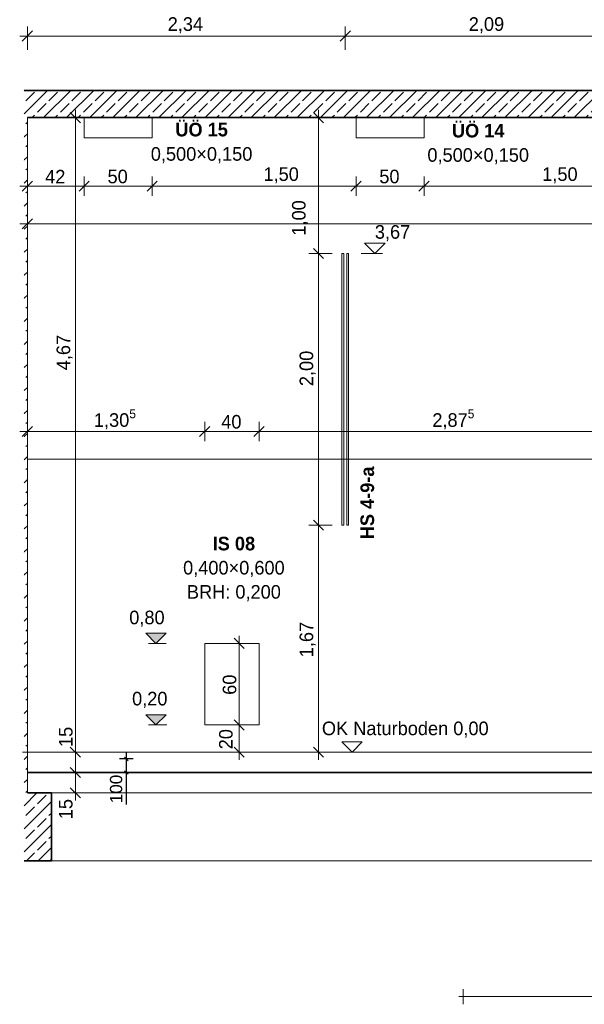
# Model space of a CAD drawing. Extents: x -22247 to 536407, y -187892 to 17509.
# Tile 63 of 75: x 510216 to 514369, y -186832 to -179585. Entities that reach past the tile are written whole.
import ezdxf
from ezdxf.lldxf.tags import DXFTag

# ---------------------------------------------------------------- set-up
doc = ezdxf.new("R2010")
doc.units = 0
doc.header["$LTSCALE"] = 50
doc.layers.get('0').update_dxf_attribs({"lineweight": 25})
for name, color, linetype, lineweight in [('01 Bemaßung einbauteile', 7, 'Continuous', 25), ('01AFU Allgemein Bemaßung', 7, 'Continuous', 25), ('20 Außenwände', 7, 'Continuous', 25), ('20 Bodenplatte', 7, 'Continuous', 25), ('20 Dach Stb-Decke', 7, 'Continuous', 25), ('20 Einbauteile - Halfenschienen', 7, 'Continuous', 25), ('20 Fenster Texte', 7, 'Continuous', 25), ('20 Fundament', 7, 'Continuous', 25), ('20 Innenwände', 7, 'Continuous', 25), ('H_Mass', 7, 'Continuous', 25)]:
    doc.layers.add(name, color=color, linetype=linetype, lineweight=lineweight)
doc.styles.add('ERSTELLTER_STIL_2', font='GOTHIC.TTF')
doc.styles.add('ERSTELLTER_STIL_3', font='txt')
doc.styles.get("Standard").update_dxf_attribs({"font": 'txt.shx'})
tags = doc.linetypes.add('Strichlinie weit', pattern=[0.529167, 0.3175, -0.211667]).pattern_tags.tags
tags[6:7] = [DXFTag(74, 4), DXFTag(75, 0), DXFTag(340, '0'), DXFTag(46, 1.0), DXFTag(50, 0.0), DXFTag(44, 0.0), DXFTag(45, 0.0)]
tags[4:5] = [DXFTag(74, 4), DXFTag(75, 0), DXFTag(340, '0'), DXFTag(46, 1.0), DXFTag(50, 0.0), DXFTag(44, 0.0), DXFTag(45, 0.0)]
tags = doc.linetypes.add('Strichlinie_ eng', pattern=[0.46, 0.3, -0.16]).pattern_tags.tags
tags[6:7] = [DXFTag(74, 4), DXFTag(75, 0), DXFTag(340, '0'), DXFTag(46, 1.0), DXFTag(50, 0.0), DXFTag(44, 0.0), DXFTag(45, 0.0)]
tags[4:5] = [DXFTag(74, 4), DXFTag(75, 0), DXFTag(340, '0'), DXFTag(46, 1.0), DXFTag(50, 0.0), DXFTag(44, 0.0), DXFTag(45, 0.0)]
tags = doc.linetypes.add('Untersicht', pattern=[0.4, 0.3, -0.1]).pattern_tags.tags
tags[6:7] = [DXFTag(74, 4), DXFTag(75, 0), DXFTag(340, '0'), DXFTag(46, 1.0), DXFTag(50, 0.0), DXFTag(44, 0.0), DXFTag(45, 0.0)]
tags[4:5] = [DXFTag(74, 4), DXFTag(75, 0), DXFTag(340, '0'), DXFTag(46, 1.0), DXFTag(50, 0.0), DXFTag(44, 0.0), DXFTag(45, 0.0)]
tags = doc.linetypes.add('Wipeout_Contour', pattern=[1, 0, -1]).pattern_tags.tags
tags[6:7] = [DXFTag(74, 4), DXFTag(75, 0), DXFTag(340, '0'), DXFTag(46, 1.0), DXFTag(50, 0.0), DXFTag(44, 0.0), DXFTag(45, 0.0)]
tags[4:5] = [DXFTag(74, 4), DXFTag(75, 0), DXFTag(340, '0'), DXFTag(46, 1.0), DXFTag(50, 0.0), DXFTag(44, 0.0), DXFTag(45, 0.0)]
pattern_1 = [(45, (527274.14, -184975.84), (-84.8528, 84.8528), []), (45, (527231.71, -184933.41), (-84.8528, 84.8528), [90, -30])]

# ---------------------------------------------------------------- blocks, each defined once
blk = doc.blocks.new('Verdeckungsfläche_A06WTX6H1A', base_point=(515.1939, -186.7773))
at = {"color": 254, "linetype": 'Wipeout_Contour', "lineweight": 0, "ltscale": 0.626207, "true_color": 0xd6d6d6}
for p, q in [((515.5106, -186.6344), (515.1939, -186.6344)), ((515.1939, -186.6344), (515.1939, -186.7773)), ((515.5106, -186.7773), (515.5106, -186.6344)), ((515.1939, -186.7773), (515.5106, -186.7773))]:
    blk.add_line(p, q, dxfattribs=at)
blk = doc.blocks.new('-D382')
at = {"layer": '01AFU Allgemein Bemaßung', "color": 1, "linetype": 'Continuous', "lineweight": 18, "ltscale": 0.00105, "true_color": 0xf50000}
for p, q in [((513.4773, -186.8321), (513.4773, -186.7196)), ((517.2273, -186.8321), (517.2273, -186.7196)), ((513.4473, -186.7758), (513.4773, -186.7758)), ((513.4773, -186.7758), (517.2273, -186.7758)), ((517.2273, -186.7758), (517.2573, -186.7758))]:
    blk.add_line(p, q, dxfattribs=at)
at = {"layer": '01AFU Allgemein Bemaßung', "color": 254, "linetype": 'Wipeout_Contour', "lineweight": 0, "ltscale": 0.626207, "true_color": 0xd6d6d6}
blk.add_blockref('Verdeckungsfläche_A06WTX6H1A', (515.1939, -186.7773), dxfattribs=at)
at = {"layer": '01AFU Allgemein Bemaßung', "color": 1, "lineweight": 18, "ltscale": 0.00105, "true_color": 0xf50000, "insert": (515.2154, -186.7558), "char_height": 0.1, "attachment_point": 7, "style": 'ERSTELLTER_STIL_2'}
blk.add_mtext('\\A1;{\\pql;\\fCentury Gothic|b0|i0|c0|p0;\\W1.000000;3,75}', dxfattribs=at)
blk = doc.blocks.new('-D384')
at = {"layer": '01AFU Allgemein Bemaßung', "color": 7, "linetype": 'Continuous', "lineweight": 13, "ltscale": 0.00028561}
for p, q in [((510.2725, -182.6862), (510.2725, -182.5455)), ((511.577, -182.6862), (511.577, -182.5455)), ((510.2162, -182.6158), (510.2725, -182.6158)), ((510.31, -182.5783), (510.235, -182.6533)), ((510.2725, -182.6158), (511.577, -182.6158)), ((511.6145, -182.5783), (511.5395, -182.6533))]:
    blk.add_line(p, q, dxfattribs=at)
at = {"layer": '01AFU Allgemein Bemaßung', "color": 7, "lineweight": 13, "ltscale": 0.00028561, "insert": (510.762, -182.611), "char_height": 0.1, "attachment_point": 7, "style": 'ERSTELLTER_STIL_2'}
blk.add_mtext('\\A1;{\\pql;\\fCentury Gothic|b0|i0|c0|p0;\\W1.000000;1,30\\fCentury Gothic|b0|i0|c0|p0;\\W1.000000;\\A1{\\H.66x;\\S5^  ;}}', dxfattribs=at)
blk = doc.blocks.new('-D385')
at = {"layer": '01AFU Allgemein Bemaßung', "color": 7, "linetype": 'Continuous', "lineweight": 13, "ltscale": 0.00028561}
for p, q in [((511.577, -182.6862), (511.577, -182.5455)), ((511.977, -182.6862), (511.977, -182.5455)), ((511.6145, -182.5783), (511.5395, -182.6533)), ((511.577, -182.6158), (511.977, -182.6158)), ((512.0145, -182.5783), (511.9395, -182.6533))]:
    blk.add_line(p, q, dxfattribs=at)
at = {"layer": '01AFU Allgemein Bemaßung', "color": 7, "lineweight": 13, "ltscale": 0.00028561, "insert": (511.6988, -182.5958), "char_height": 0.1, "attachment_point": 7, "style": 'ERSTELLTER_STIL_2'}
blk.add_mtext('\\A1;{\\pql;\\fCentury Gothic|b0|i0|c0|p0;\\W1.000000;40}', dxfattribs=at)
blk = doc.blocks.new('-D386')
at = {"layer": '01AFU Allgemein Bemaßung', "color": 7, "linetype": 'Continuous', "lineweight": 13, "ltscale": 0.00028561}
for p, q in [((511.977, -182.6862), (511.977, -182.5455)), ((514.8518, -182.6862), (514.8518, -182.5455)), ((512.0145, -182.5783), (511.9395, -182.6533)), ((511.977, -182.6158), (514.8518, -182.6158)), ((514.8893, -182.5783), (514.8143, -182.6533))]:
    blk.add_line(p, q, dxfattribs=at)
at = {"layer": '01AFU Allgemein Bemaßung', "color": 7, "lineweight": 13, "ltscale": 0.00028561, "insert": (513.2517, -182.611), "char_height": 0.1, "attachment_point": 7, "style": 'ERSTELLTER_STIL_2'}
blk.add_mtext('\\A1;{\\pql;\\fCentury Gothic|b0|i0|c0|p0;\\W1.000000;2,87\\fCentury Gothic|b0|i0|c0|p0;\\W1.000000;\\A1{\\H.66x;\\S5^  ;}}', dxfattribs=at)
blk = doc.blocks.new('-D391')
at = {"layer": '01AFU Allgemein Bemaßung', "color": 7, "linetype": 'Continuous', "lineweight": 13, "ltscale": 0.00028561}
for p, q in [((510.2162, -180.8104), (510.2725, -180.8104)), ((510.31, -180.7729), (510.235, -180.8479)), ((510.2725, -180.8807), (510.2725, -180.7401)), ((510.2725, -180.8104), (510.6907, -180.8104)), ((510.7282, -180.7729), (510.6532, -180.8479)), ((510.6907, -180.8807), (510.6907, -180.7401))]:
    blk.add_line(p, q, dxfattribs=at)
at = {"layer": '01AFU Allgemein Bemaßung', "color": 7, "lineweight": 13, "ltscale": 0.00028561, "insert": (510.4033, -180.7904), "char_height": 0.1, "attachment_point": 7, "style": 'ERSTELLTER_STIL_2'}
blk.add_mtext('\\A1;{\\pql;\\fCentury Gothic|b0|i0|c0|p0;\\W1.000000;42}', dxfattribs=at)
blk = doc.blocks.new('-D392')
at = {"layer": '01AFU Allgemein Bemaßung', "color": 7, "linetype": 'Continuous', "lineweight": 13, "ltscale": 0.00028561}
for p, q in [((510.7282, -180.7729), (510.6532, -180.8479)), ((510.6907, -180.8807), (510.6907, -180.7401)), ((510.6907, -180.8104), (511.1907, -180.8104)), ((511.2282, -180.7729), (511.1532, -180.8479)), ((511.1907, -180.8807), (511.1907, -180.7401))]:
    blk.add_line(p, q, dxfattribs=at)
at = {"layer": '01AFU Allgemein Bemaßung', "color": 7, "lineweight": 13, "ltscale": 0.00028561, "insert": (510.8625, -180.7904), "char_height": 0.1, "attachment_point": 7, "style": 'ERSTELLTER_STIL_2'}
blk.add_mtext('\\A1;{\\pql;\\fCentury Gothic|b0|i0|c0|p0;\\W1.000000;50}', dxfattribs=at)
blk = doc.blocks.new('-D393')
at = {"layer": '01AFU Allgemein Bemaßung', "color": 7, "linetype": 'Continuous', "lineweight": 13, "ltscale": 0.00028561}
for p, q in [((511.2282, -180.7729), (511.1532, -180.8479)), ((511.1907, -180.8807), (511.1907, -180.7401)), ((511.1907, -180.8104), (512.6907, -180.8104)), ((512.7282, -180.7729), (512.6532, -180.8479)), ((512.6907, -180.8807), (512.6907, -180.7401))]:
    blk.add_line(p, q, dxfattribs=at)
at = {"layer": '01AFU Allgemein Bemaßung', "color": 7, "lineweight": 13, "ltscale": 0.00028561, "insert": (512.0094, -180.7904), "char_height": 0.1, "attachment_point": 7, "style": 'ERSTELLTER_STIL_2'}
blk.add_mtext('\\A1;{\\pql;\\fCentury Gothic|b0|i0|c0|p0;\\W1.000000;1,50}', dxfattribs=at)
blk = doc.blocks.new('-D394')
at = {"layer": '01AFU Allgemein Bemaßung', "color": 7, "linetype": 'Continuous', "lineweight": 13, "ltscale": 0.00028561}
for p, q in [((512.7282, -180.7729), (512.6532, -180.8479)), ((512.6907, -180.8807), (512.6907, -180.7401)), ((512.6907, -180.8104), (513.1907, -180.8104)), ((513.2282, -180.7729), (513.1532, -180.8479)), ((513.1907, -180.8807), (513.1907, -180.7401))]:
    blk.add_line(p, q, dxfattribs=at)
at = {"layer": '01AFU Allgemein Bemaßung', "color": 7, "lineweight": 13, "ltscale": 0.00028561, "insert": (512.8616, -180.7904), "char_height": 0.1, "attachment_point": 7, "style": 'ERSTELLTER_STIL_2'}
blk.add_mtext('\\A1;{\\pql;\\fCentury Gothic|b0|i0|c0|p0;\\W1.000000;50}', dxfattribs=at)
blk = doc.blocks.new('-D395')
at = {"layer": '01AFU Allgemein Bemaßung', "color": 7, "linetype": 'Continuous', "lineweight": 13, "ltscale": 0.00028561}
for p, q in [((513.2282, -180.7729), (513.1532, -180.8479)), ((513.1907, -180.8807), (513.1907, -180.7401))]:
    blk.add_line(p, q, dxfattribs=at)
blk = doc.blocks.new('-D396')
at = {"layer": '01AFU Allgemein Bemaßung', "color": 7, "linetype": 'Continuous', "lineweight": 13, "ltscale": 0.00028561}
for p, q in [((513.2282, -180.7729), (513.1532, -180.8479)), ((513.1907, -180.8807), (513.1907, -180.7401)), ((513.1907, -180.8104), (514.6907, -180.8104)), ((514.7282, -180.7729), (514.6532, -180.8479)), ((514.6907, -180.8807), (514.6907, -180.7401))]:
    blk.add_line(p, q, dxfattribs=at)
at = {"layer": '01AFU Allgemein Bemaßung', "color": 7, "lineweight": 13, "ltscale": 0.00028561, "insert": (514.06, -180.7904), "char_height": 0.1, "attachment_point": 7, "style": 'ERSTELLTER_STIL_2'}
blk.add_mtext('\\A1;{\\pql;\\fCentury Gothic|b0|i0|c0|p0;\\W1.000000;1,50}', dxfattribs=at)
blk = doc.blocks.new('-D404')
at = {"layer": '01 Bemaßung einbauteile', "color": 200, "linetype": 'Continuous', "lineweight": 18, "ltscale": 0.00105, "true_color": 0xd600ff}
for p, q in [((510.2725, -179.8058), (510.2725, -179.6355)), ((512.6111, -179.8058), (512.6111, -179.6355)), ((510.2162, -179.7058), (510.2725, -179.7058)), ((510.31, -179.6683), (510.235, -179.7433)), ((510.2725, -179.7058), (512.6111, -179.7058)), ((512.6486, -179.6683), (512.5736, -179.7433))]:
    blk.add_line(p, q, dxfattribs=at)
at = {"layer": '01 Bemaßung einbauteile', "color": 200, "lineweight": 18, "ltscale": 0.00105, "true_color": 0xd600ff, "insert": (511.3049, -179.6858), "char_height": 0.1, "attachment_point": 7, "style": 'ERSTELLTER_STIL_2'}
blk.add_mtext('\\A1;{\\pql;\\fCentury Gothic|b0|i0|c0|p0;\\W1.000000;2,34}', dxfattribs=at)
blk = doc.blocks.new('-D405')
at = {"layer": '01 Bemaßung einbauteile', "color": 200, "linetype": 'Continuous', "lineweight": 18, "ltscale": 0.00105, "true_color": 0xd600ff}
for p, q in [((512.6111, -179.8058), (512.6111, -179.6355)), ((514.7018, -179.8058), (514.7018, -179.6355)), ((512.6486, -179.6683), (512.5736, -179.7433)), ((512.6111, -179.7058), (514.7018, -179.7058)), ((514.7393, -179.6683), (514.6643, -179.7433))]:
    blk.add_line(p, q, dxfattribs=at)
at = {"layer": '01 Bemaßung einbauteile', "color": 200, "lineweight": 18, "ltscale": 0.00105, "true_color": 0xd600ff, "insert": (513.5196, -179.6858), "char_height": 0.1, "attachment_point": 7, "style": 'ERSTELLTER_STIL_2'}
blk.add_mtext('\\A1;{\\pql;\\fCentury Gothic|b0|i0|c0|p0;\\W1.000000;2,09}', dxfattribs=at)
blk = doc.blocks.new('-D410')
at = {"layer": '01AFU Allgemein Bemaßung', "color": 7, "linetype": 'Continuous', "lineweight": 13, "ltscale": 0.00028561}
for p, q in [((510.2725, -181.1878), (510.2725, -181.0175)), ((519.6024, -181.1581), (519.6024, -180.9878)), ((510.2162, -181.0878), (510.2725, -181.0878)), ((510.31, -181.0503), (510.235, -181.1253)), ((510.2725, -181.0878), (519.6024, -181.0878)), ((519.5649, -181.1253), (519.6399, -181.0503)), ((519.6024, -181.0878), (519.6586, -181.0878))]:
    blk.add_line(p, q, dxfattribs=at)
at = {"layer": '01AFU Allgemein Bemaßung', "color": 7, "lineweight": 13, "ltscale": 0.00028561, "insert": (514.8005, -181.0678), "char_height": 0.1, "attachment_point": 7, "style": 'ERSTELLTER_STIL_2'}
blk.add_mtext('\\A1;{\\pql;\\fCentury Gothic|b0|i0|c0|p0;\\W1.000000;9,33}', dxfattribs=at)
blk = doc.blocks.new('-D414')
at = {"layer": '01 Bemaßung einbauteile', "color": 200, "linetype": 'Continuous', "lineweight": 18, "ltscale": 0.00105, "true_color": 0xd600ff}
for p, q in [((512.3762, -183.2683), (512.4512, -183.3433)), ((512.5137, -183.3058), (512.3434, -183.3058)), ((512.4137, -184.9758), (512.4137, -183.3058)), ((512.3762, -184.9383), (512.4512, -185.0133)), ((512.484, -184.9758), (512.3137, -184.9758)), ((512.4137, -185.0321), (512.4137, -184.9758))]:
    blk.add_line(p, q, dxfattribs=at)
at = {"layer": '01 Bemaßung einbauteile', "color": 200, "lineweight": 18, "ltscale": 0.00105, "true_color": 0xd600ff, "insert": (512.3937, -184.2777), "char_height": 0.1, "attachment_point": 7, "rotation": 90, "style": 'ERSTELLTER_STIL_2'}
blk.add_mtext('\\A1;{\\pql;\\fCentury Gothic|b0|i0|c0|p0;\\W1.000000;1,67}', dxfattribs=at)
blk = doc.blocks.new('-D415')
at = {"layer": '01 Bemaßung einbauteile', "color": 200, "linetype": 'Continuous', "lineweight": 18, "ltscale": 0.00105, "true_color": 0xd600ff}
for p, q in [((512.5137, -181.3058), (512.3434, -181.3058)), ((512.3762, -181.2683), (512.4512, -181.3433)), ((512.4137, -183.3058), (512.4137, -181.3058)), ((512.3762, -183.2683), (512.4512, -183.3433)), ((512.5137, -183.3058), (512.3434, -183.3058))]:
    blk.add_line(p, q, dxfattribs=at)
at = {"layer": '01 Bemaßung einbauteile', "color": 200, "lineweight": 18, "ltscale": 0.00105, "true_color": 0xd600ff, "insert": (512.3937, -182.2819), "char_height": 0.1, "attachment_point": 7, "rotation": 90, "style": 'ERSTELLTER_STIL_2'}
blk.add_mtext('\\A1;{\\pql;\\fCentury Gothic|b0|i0|c0|p0;\\W1.000000;2,00}', dxfattribs=at)
blk = doc.blocks.new('-D416')
at = {"layer": '01 Bemaßung einbauteile', "color": 200, "linetype": 'Continuous', "lineweight": 18, "ltscale": 0.00105, "true_color": 0xd600ff}
for p, q in [((512.4512, -180.3433), (512.3762, -180.2683)), ((512.4137, -180.3058), (512.4137, -180.2496)), ((512.484, -180.3058), (512.3137, -180.3058)), ((512.4137, -181.3058), (512.4137, -180.3058)), ((512.5137, -181.3058), (512.3434, -181.3058)), ((512.3762, -181.2683), (512.4512, -181.3433))]:
    blk.add_line(p, q, dxfattribs=at)
at = {"layer": '01 Bemaßung einbauteile', "color": 200, "lineweight": 18, "ltscale": 0.00105, "true_color": 0xd600ff, "insert": (512.3379, -181.1742), "char_height": 0.1, "attachment_point": 7, "rotation": 90, "style": 'ERSTELLTER_STIL_2'}
blk.add_mtext('\\A1;{\\pql;\\fCentury Gothic|b0|i0|c0|p0;\\W1.000000;1,00}', dxfattribs=at)
blk = doc.blocks.new('-D423')
at = {"layer": '01AFU Allgemein Bemaßung', "color": 7, "linetype": 'Continuous', "lineweight": 13, "ltscale": 0.00028561}
for p, q in [((511.9011, -184.7758), (511.7605, -184.7758)), ((511.7933, -184.7383), (511.8683, -184.8133)), ((511.8308, -184.9758), (511.8308, -184.7758)), ((511.7933, -184.9383), (511.8683, -185.0133)), ((511.9011, -184.9758), (511.7605, -184.9758)), ((511.8308, -185.0321), (511.8308, -184.9758))]:
    blk.add_line(p, q, dxfattribs=at)
at = {"layer": '01AFU Allgemein Bemaßung', "color": 7, "lineweight": 13, "ltscale": 0.00028561, "insert": (511.784, -184.9553), "char_height": 0.1, "attachment_point": 7, "rotation": 90, "style": 'ERSTELLTER_STIL_2'}
blk.add_mtext('\\A1;{\\pql;\\fCentury Gothic|b0|i0|c0|p0;\\W1.000000;20}', dxfattribs=at)
blk = doc.blocks.new('-D424')
at = {"layer": '01AFU Allgemein Bemaßung', "color": 7, "linetype": 'Continuous', "lineweight": 13, "ltscale": 0.00028561}
for p, q in [((511.8683, -184.2133), (511.7933, -184.1383)), ((511.9011, -184.1758), (511.7605, -184.1758)), ((511.8308, -184.7758), (511.8308, -184.1758)), ((511.9011, -184.7758), (511.7605, -184.7758)), ((511.7933, -184.7383), (511.8683, -184.8133))]:
    blk.add_line(p, q, dxfattribs=at)
at = {"layer": '01AFU Allgemein Bemaßung', "color": 7, "lineweight": 13, "ltscale": 0.00028561, "insert": (511.8108, -184.5541), "char_height": 0.1, "attachment_point": 7, "rotation": 90, "style": 'ERSTELLTER_STIL_2'}
blk.add_mtext('\\A1;{\\pql;\\fCentury Gothic|b0|i0|c0|p0;\\W1.000000;60}', dxfattribs=at)
blk = doc.blocks.new('-D425')
at = {"layer": '01AFU Allgemein Bemaßung', "color": 7, "linetype": 'Continuous', "lineweight": 13, "ltscale": 0.00028561}
for p, q in [((511.8683, -184.2133), (511.7933, -184.1383)), ((511.8308, -184.1758), (511.8308, -184.1196)), ((511.9011, -184.1758), (511.7605, -184.1758))]:
    blk.add_line(p, q, dxfattribs=at)
blk = doc.blocks.new('-D426')
at = {"layer": '01AFU Allgemein Bemaßung', "color": 7, "linetype": 'Continuous', "lineweight": 13, "ltscale": 0.00028561}
for p, q in [((510.7261, -185.1258), (510.5557, -185.1258)), ((510.5886, -185.0883), (510.6636, -185.1633)), ((510.6261, -185.2758), (510.6261, -185.1258)), ((510.7261, -185.2758), (510.5557, -185.2758)), ((510.5886, -185.2383), (510.6636, -185.3133)), ((510.6261, -185.3321), (510.6261, -185.2758))]:
    blk.add_line(p, q, dxfattribs=at)
at = {"layer": '01AFU Allgemein Bemaßung', "color": 7, "lineweight": 13, "ltscale": 0.00028561, "insert": (510.6061, -185.4698), "char_height": 0.1, "attachment_point": 7, "rotation": 90, "style": 'ERSTELLTER_STIL_2'}
blk.add_mtext('\\A1;{\\pql;\\fCentury Gothic|b0|i0|c0|p0;\\W1.000000;15}', dxfattribs=at)
blk = doc.blocks.new('-D427')
at = {"layer": '01AFU Allgemein Bemaßung', "color": 7, "linetype": 'Continuous', "lineweight": 13, "ltscale": 0.00028561}
for p, q in [((510.5886, -184.9383), (510.6636, -185.0133)), ((510.6964, -184.9758), (510.5261, -184.9758)), ((510.6261, -185.1258), (510.6261, -184.9758)), ((510.7261, -185.1258), (510.5557, -185.1258)), ((510.5886, -185.0883), (510.6636, -185.1633))]:
    blk.add_line(p, q, dxfattribs=at)
blk = doc.blocks.new('-D428')
at = {"layer": '01AFU Allgemein Bemaßung', "color": 7, "linetype": 'Continuous', "lineweight": 13, "ltscale": 0.00028561}
for p, q in [((510.6636, -180.3433), (510.5886, -180.2683)), ((510.6261, -180.3058), (510.6261, -180.2496)), ((510.6964, -180.3058), (510.5261, -180.3058)), ((510.6261, -184.9758), (510.6261, -180.3058)), ((510.5886, -184.9383), (510.6636, -185.0133)), ((510.6964, -184.9758), (510.5261, -184.9758))]:
    blk.add_line(p, q, dxfattribs=at)
at = {"layer": '01AFU Allgemein Bemaßung', "color": 7, "lineweight": 13, "ltscale": 0.00028561, "char_height": 0.1, "attachment_point": 7, "rotation": 90, "style": 'ERSTELLTER_STIL_2'}
for s, insert in [('\\A1;{\\pql;\\fCentury Gothic|b0|i0|c0|p0;\\W1.000000;4,67}', (510.6061, -182.1654)), ('\\A1;{\\pql;\\fCentury Gothic|b0|i0|c0|p0;\\W1.000000;15}', (510.6061, -184.9383))]:
    blk.add_mtext(s, dxfattribs=dict(at, insert=insert))
blk = doc.blocks.new('Maß_A06WTXE21A', base_point=(510880, -185362.1))
at = {"ltscale": 0.003906}
for p, q in [((510986.7, -185012.6), (511013.3, -185039.1)), ((511000, -184972.8), (511000, -185362.1)), ((511050, -185025.8), (510950, -185025.8)), ((511050, -185125.8), (510950, -185125.8)), ((510986.7, -185112.6), (511013.3, -185139.1))]:
    blk.add_line(p, q, dxfattribs=at)
at = {"ltscale": 0.003906, "insert": (510880, -185352.3), "char_height": 90, "attachment_point": 1, "rotation": 90}
blk.add_mtext('{\\fArial;100}', dxfattribs=at)

msp = doc.modelspace()

# ---------------------------------------------------------------- hatches: boundary and pattern name
at = {"layer": '01AFU Allgemein Bemaßung', "linetype": 'Continuous', "lineweight": 13, "ltscale": 0.00028561}
for points in [[(511218.8, -184175.8), (511293.8, -184100.8), (511143.8, -184100.8)], [(511218.8, -184775.8), (511293.8, -184700.8), (511143.8, -184700.8)]]:
    msp.add_hatch(color=7, dxfattribs=at).paths.add_polyline_path(points)
at = {"layer": '20 Außenwände', "linetype": 'Continuous', "lineweight": 13, "ltscale": 0.00028561, "true_color": 0x000100}
h = msp.add_hatch(dxfattribs=at)
h.set_pattern_fill('Beton_Stahlbeton_0012', color=98, scale=1000, style=0, pattern_type=2)
h.set_pattern_definition(pattern_1)
h.paths.add_polyline_path([(510252, -185125.8), (510252, -180305.8), (510248.7, -180305.8), (510248.7, -185125.8)])
h = msp.add_hatch(dxfattribs=at)
h.set_pattern_fill('Beton_Stahlbeton_0012', color=98, scale=1000, style=0, pattern_type=2)
h.set_pattern_definition(pattern_1)
h.paths.add_polyline_path([(510248.7, -185275.8), (510272.5, -185275.8), (510272.5, -180305.8), (510252, -180305.8), (510252, -185125.8), (510248.7, -185125.8)])
at = {"layer": '20 Dach Stb-Decke', "linetype": 'Continuous', "lineweight": 13, "ltscale": 0.00028561, "true_color": 0x000100}
h = msp.add_hatch(dxfattribs=at)
h.set_pattern_fill('Beton_Stahlbeton_0012', color=98, scale=1000, style=0, pattern_type=2)
h.set_pattern_definition(pattern_1)
h.paths.add_polyline_path([(510248.7, -180305.8), (519627.2, -180305.8), (519627.2, -180105.8), (510248.7, -180105.8)])
at = {"layer": '20 Fundament', "linetype": 'Continuous', "lineweight": 13, "ltscale": 0.00028561, "true_color": 0x000100}
h = msp.add_hatch(dxfattribs=at)
h.set_pattern_fill('Beton_Stahlbeton_0012', color=98, scale=1000, style=0, pattern_type=2)
h.set_pattern_definition(pattern_1)
h.paths.add_polyline_path([(510248.7, -185775.8), (510427.1, -185775.8), (510427.1, -185275.8), (510248.7, -185275.8)])
h = msp.add_hatch(dxfattribs=at)
h.set_pattern_fill('Beton_Stahlbeton_0012', color=98, scale=1000, style=0, pattern_type=2)
h.set_pattern_definition(pattern_1)
h.paths.add_polyline_path([(510449.2, -185275.8), (510427.1, -185275.8), (510427.1, -185775.8), (510449.2, -185775.8)])

# ---------------------------------------------------------------- linework, layer by layer
at = {"color": 1, "linetype": 'Strichlinie_ eng', "lineweight": 18, "ltscale": 0.00026244, "true_color": 0xf50000}
msp.add_line((519627.2, -182818.6), (510272.5, -182818.6), dxfattribs=at)
at = {"layer": '01 Bemaßung einbauteile', "color": 200, "linetype": 'Continuous', "lineweight": 18, "ltscale": 0.00105, "true_color": 0xd600ff}
for p, q in [((512828.8, -181305.8), (512753.8, -181230.8)), ((512753.8, -181230.8), (512903.8, -181230.8)), ((512903.8, -181230.8), (512828.8, -181305.8)), ((512828.8, -181305.8), (512728.8, -181305.8)), ((512828.8, -181305.8), (512885.1, -181305.8))]:
    msp.add_line(p, q, dxfattribs=at)
at = {"layer": '01AFU Allgemein Bemaßung', "color": 7, "linetype": 'Continuous', "lineweight": 13, "ltscale": 0.00028561}
for p, q in [((511218.8, -184175.8), (511143.8, -184100.8)), ((511143.8, -184100.8), (511293.8, -184100.8)), ((511293.8, -184100.8), (511218.8, -184175.8)), ((511218.8, -184175.8), (511162.5, -184175.8)), ((511218.8, -184175.8), (511294.2, -184175.8)), ((511218.8, -184775.8), (511143.8, -184700.8)), ((511143.8, -184700.8), (511293.8, -184700.8)), ((511293.8, -184700.8), (511218.8, -184775.8)), ((511218.8, -184775.8), (511162.5, -184775.8)), ((511218.8, -184775.8), (511297.5, -184775.8)), ((512661, -184975.8), (512586, -184900.8)), ((512586, -184900.8), (512736, -184900.8)), ((512736, -184900.8), (512661, -184975.8)), ((512661, -184975.8), (512561, -184975.8)), ((512661, -184975.8), (512717.2, -184975.8))]:
    msp.add_line(p, q, dxfattribs=at)
at = {"layer": '20 Außenwände', "color": 7, "linetype": 'Continuous', "lineweight": 18, "ltscale": 0.00105}
msp.add_line((510272.5, -180305.8), (510272.5, -185275.8), dxfattribs=at)
at = {"layer": '20 Bodenplatte', "color": 7, "linetype": 'Continuous', "lineweight": 35, "ltscale": 0.015006}
msp.add_line((510272.5, -185125.8), (519477.4, -185125.8), dxfattribs=at)
at = {"layer": '20 Dach Stb-Decke', "color": 7, "linetype": 'Continuous', "lineweight": 35, "ltscale": 0.015006}
for p, q in [((510272.5, -180105.8), (510248.7, -180105.8)), ((519627.2, -180105.8), (510272.5, -180105.8)), ((519602.4, -180305.8), (510272.5, -180305.8))]:
    msp.add_line(p, q, dxfattribs=at)
at = {"layer": '20 Dach Stb-Decke', "color": 30, "linetype": 'Untersicht', "lineweight": 18, "ltscale": 0.00026244, "true_color": 0xff7300}
msp.add_line((510236.2, -184975.8), (519614.7, -184975.8), dxfattribs=at)
at = {"layer": '20 Dach Stb-Decke', "color": 7, "linetype": 'Strichlinie weit', "lineweight": 13, "ltscale": 0.00028561}
msp.add_line((510422, -185275.8), (519472.4, -185275.8), dxfattribs=at)
at = {"layer": '20 Einbauteile - Halfenschienen', "color": 200, "linetype": 'Continuous', "lineweight": 18, "ltscale": 0.00105, "true_color": 0xd600ff}
for p, q in [((512586.6, -181305.8), (512599.9, -181305.8)), ((512586.6, -183305.8), (512586.6, -181305.8)), ((512599.9, -183305.8), (512599.9, -181305.8)), ((512622.4, -181305.8), (512635.6, -181305.8)), ((512622.4, -183305.8), (512622.4, -181305.8)), ((512635.6, -183305.8), (512635.6, -181305.8)), ((512586.6, -183305.8), (512599.9, -183305.8)), ((512622.4, -183305.8), (512635.6, -183305.8))]:
    msp.add_line(p, q, dxfattribs=at)
at = {"layer": '20 Fundament', "color": 7, "linetype": 'Continuous', "lineweight": 35, "ltscale": 0.015006}
for p, q in [((510427.1, -185275.8), (510272.5, -185275.8)), ((510449.2, -185275.8), (510427.1, -185275.8)), ((510449.2, -185275.8), (510449.2, -185775.8)), ((510427.1, -185775.8), (510248.7, -185775.8)), ((510449.2, -185775.8), (510427.1, -185775.8))]:
    msp.add_line(p, q, dxfattribs=at)
at = {"layer": '20 Fundament', "color": 7, "linetype": 'Continuous', "lineweight": 18, "ltscale": 0.00105}
for p, q in [((510449.2, -185275.8), (519477.4, -185275.8)), ((510449.2, -185775.8), (519477.4, -185775.8))]:
    msp.add_line(p, q, dxfattribs=at)
at = {"layer": '20 Innenwände', "color": 7, "linetype": 'Continuous', "lineweight": 18, "ltscale": 0.00105}
for p, q in [((510690.7, -180455.8), (510690.7, -180305.8)), ((511190.7, -180305.8), (511190.7, -180455.8)), ((512690.7, -180455.8), (512690.7, -180305.8)), ((513190.7, -180305.8), (513190.7, -180455.8)), ((511190.7, -180455.8), (510690.7, -180455.8)), ((513190.7, -180455.8), (512690.7, -180455.8)), ((511577, -184775.8), (511577, -184175.8)), ((511577, -184175.8), (511977, -184175.8)), ((511977, -184175.8), (511977, -184775.8)), ((511977, -184775.8), (511577, -184775.8))]:
    msp.add_line(p, q, dxfattribs=at)

# ---------------------------------------------------------------- block references
at = {"layer": '01 Bemaßung einbauteile', "color": 200, "linetype": 'Continuous', "lineweight": 18, "ltscale": 0.00105, "true_color": 0xd600ff, "xscale": 1000, "yscale": 1000, "zscale": 1000}
for name in ['-D404', '-D405', '-D416', '-D415', '-D414']:
    msp.add_blockref(name, (0, 0), dxfattribs=at)
at = {"layer": '01AFU Allgemein Bemaßung', "color": 7, "linetype": 'Continuous', "lineweight": 13, "ltscale": 0.00028561, "xscale": 1000, "yscale": 1000, "zscale": 1000}
for name in ['-D428', '-D391', '-D392', '-D393', '-D394', '-D396', '-D395', '-D410', '-D384', '-D386', '-D385', '-D424', '-D425', '-D423', '-D427', '-D426']:
    msp.add_blockref(name, (0, 0), dxfattribs=at)
at = {"layer": '01AFU Allgemein Bemaßung', "color": 1, "linetype": 'Continuous', "lineweight": 18, "ltscale": 0.00105, "true_color": 0xf50000, "xscale": 1000, "yscale": 1000, "zscale": 1000}
msp.add_blockref('-D382', (0, 0), dxfattribs=at)
at = {"layer": 'H_Mass', "ltscale": 0.003906}
msp.add_blockref('Maß_A06WTXE21A', (510880, -185362.1), dxfattribs=at)

# ---------------------------------------------------------------- texts
at = {"layer": '01 Bemaßung einbauteile', "color": 200, "lineweight": 18, "ltscale": 0.00105, "true_color": 0xd600ff, "insert": (512828.8, -181215.8), "char_height": 100, "attachment_point": 7, "style": 'ERSTELLTER_STIL_2'}
msp.add_mtext('\\A1;{\\fCentury Gothic|b0|i0|c0|p0;\\W1;3,67}', dxfattribs=at)
at = {"layer": '01AFU Allgemein Bemaßung', "color": 7, "lineweight": 13, "ltscale": 0.00028561, "char_height": 100, "attachment_point": 7, "style": 'ERSTELLTER_STIL_2'}
for s, insert in [('\\A1;{\\fCentury Gothic|b0|i0|c0|p0;\\W1;0,80}', (511022, -184053.4)), ('\\A1;{\\fCentury Gothic|b0|i0|c0|p0;\\W1;0,20}', (511042.9, -184650.7)), ('\\A1;{\\fCentury Gothic|b0|i0|c0|p0;\\W1;OK Naturboden 0,00}', (512439.2, -184869.7))]:
    msp.add_mtext(s, dxfattribs=dict(at, insert=insert))
at = {"layer": '20 Einbauteile - Halfenschienen', "color": 7, "linetype": 'Continuous', "lineweight": 13, "ltscale": 0.00028561, "insert": (512824.5, -183141.4), "char_height": 100, "attachment_point": 8, "rotation": 90, "style": 'ERSTELLTER_STIL_3'}
msp.add_mtext('\\A1;{\\fCentury Gothic|b1|i0|c0|p0;\\W1;HS 4-9-a}', dxfattribs=at)
at = {"layer": '20 Fenster Texte', "color": 7, "linetype": 'Continuous', "lineweight": 13, "ltscale": 0.00028561, "char_height": 100, "attachment_point": 8, "style": 'ERSTELLTER_STIL_3'}
for s, insert, line_spacing_factor in [('\\A1;{\\fCentury Gothic|b1|i0|c0|p0;\\W1;ÜÖ 15\\P\\fCentury Gothic|b0|i0|c0|p0;\\W1;0,500×0,150}', (511554.2, -180641.7), 1.073723), ('\\A1;{\\fCentury Gothic|b1|i0|c0|p0;\\W1;ÜÖ 14\\P\\fCentury Gothic|b0|i0|c0|p0;\\W1;0,500×0,150}', (513588.9, -180649.4), 1.073723), ('\\A1;{\\fCentury Gothic|b1|i0|c0|p0;\\W1;IS 08\\P\\fCentury Gothic|b0|i0|c0|p0;\\W1;0,400×0,600\\P\\fCentury Gothic|b0|i0|c0|p0;\\W1;BRH: \\fCentury Gothic|b0|i0|c0|p0;\\W1;0,200}', (511791.8, -183865), 1.065938)]:
    msp.add_mtext(s, dxfattribs=dict(at, insert=insert, line_spacing_factor=line_spacing_factor))

doc.saveas('drawing.dxf')
